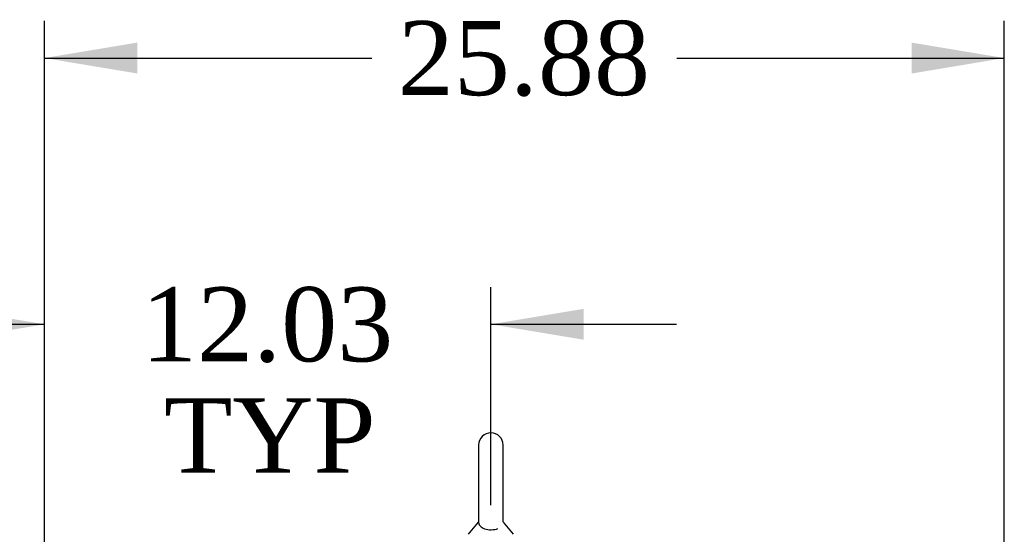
# Model space of a CAD drawing. Header units: inches. Extents: x 2 to 538, y -2 to 358.
# Tile 16 of 43: x 27 to 54, y 224 to 237. Entities that reach past the tile are written whole.
import ezdxf
from ezdxf.enums import TextEntityAlignment as Align

# ---------------------------------------------------------------- set-up
doc = ezdxf.new("R2010")
doc.units = ezdxf.units.IN
doc.header["$MEASUREMENT"] = 0
doc.layers.add('Default', color=7, linetype='Continuous')
doc.layers.add('SCS86415', color=7, linetype='Continuous')
doc.styles.add('SEACAD_Times_New_Roman', font='times.ttf')
doc.dimstyles.new('HAMMOND_(STH_-_540x360)', dxfattribs={"dimtxt": 2, "dimasz": 2.5, "dimexe": 1, "dimexo": 1, "dimgap": 0.5, "dimtad": 0, "dimtih": 1, "dimtoh": 1, "dimzin": 0, "dimdsep": 46, "dimtxsty": 'SEACAD_Times_New_Roman', "dimblk1": '_SE_FILLED', "dimblk2": '_SE_FILLED', "dimsah": 1, "dimcen": 1, "dimadec": 0, "dimazin": 0, "dimtfac": 0.8, "dimtofl": 0, "dimtmove": 0, "dimatfit": 3, "dimfxl": 0, "dimtolj": 1, "dimtzin": 0, "dimarcsym": 0})

# ---------------------------------------------------------------- blocks, each defined once
blk = doc.blocks.new('SE3')
at = {"layer": 'SCS86415', "color": 7, "linetype": 'Continuous'}
for p, q in [((39.705, 225.994), (39.705, 223.923)), ((40.367, 223.923), (40.367, 225.994)), ((39.696, 223.913), (39.425, 223.587)), ((39.705, 223.923), (39.705, 223.923)), ((40.367, 223.923), (40.367, 223.923)), ((40.647, 223.587), (40.376, 223.913))]:
    blk.add_line(p, q, dxfattribs=at)
blk.add_arc((40.036, 225.994), 0.331, 0, 180, dxfattribs=at)
blk.add_open_spline([(39.705, 223.931), (39.705, 223.928), (39.705, 223.923), (39.705, 223.909), (39.706, 223.897), (39.715, 223.86), (39.729, 223.831), (39.779, 223.779), (39.817, 223.755), (39.918, 223.719), (39.982, 223.709), (40.111, 223.711), (40.174, 223.724), (40.222, 223.743)], degree=3, knots=[0.6990474, 0.6990474, 0.6990474, 0.6990474, 0.71875, 0.71875, 0.75, 0.75, 0.8125, 0.8125, 0.875, 0.875, 0.9375, 0.9375, 1, 1, 1, 1], dxfattribs=at)
blk = doc.blocks.new('DMBLK3132')
at = {"layer": 'Default', "linetype": 'Continuous'}
for points in [[(25.503, 229.671), (25.503, 228.838), (28.003, 229.255)], [(42.536, 229.671), (40.036, 229.255), (42.536, 228.838)]]:
    blk.add_hatch(color=7, dxfattribs=at).paths.add_polyline_path(points)
at = {"layer": 'Default', "color": 7, "linetype": 'Continuous'}
for p, q in [((28.003, 224.034), (28.003, 230.255)), ((40.036, 224.369), (40.036, 230.255)), ((23.003, 229.255), (28.003, 229.255)), ((40.036, 229.255), (45.036, 229.255))]:
    blk.add_line(p, q, dxfattribs=at)
at = {"layer": 'Default', "color": 7, "linetype": 'Continuous', "style": 'SEACAD_Times_New_Roman'}
for s, p in [('12.03', (30.607, 230.255)), ('TYP', (31.223, 227.255))]:
    blk.add_text(s, height=2, dxfattribs=at).set_placement(p, align=Align.TOP_LEFT)
blk = doc.blocks.new('_SE_FILLED')
at = {"color": 0}
blk.add_line((0, 0), (-1, 0), dxfattribs=at)
blk.add_solid([(0, 0), (-1, -0.1665), (-1, 0.1665), (0, 0)], dxfattribs=at)
blk = doc.blocks.new('DMBLK3139')
at = {"layer": 'Default', "linetype": 'Continuous'}
for points in [[(30.503, 236.857), (28.003, 236.44), (30.503, 236.023)], [(51.378, 236.857), (51.378, 236.023), (53.878, 236.44)]]:
    blk.add_hatch(color=7, dxfattribs=at).paths.add_polyline_path(points)
at = {"layer": 'Default', "color": 7, "linetype": 'Continuous'}
for p, q in [((28.003, 188.066), (28.003, 237.44)), ((53.878, 223.323), (53.878, 237.44)), ((28.003, 236.44), (36.828, 236.44)), ((45.053, 236.44), (53.878, 236.44))]:
    blk.add_line(p, q, dxfattribs=at)
at = {"layer": 'Default', "color": 7, "linetype": 'Continuous', "style": 'SEACAD_Times_New_Roman'}
blk.add_text('25.88', height=2, dxfattribs=at).set_placement((37.528, 237.44), align=Align.TOP_LEFT)

msp = doc.modelspace()

# ---------------------------------------------------------------- block references
at = {"layer": 'Default'}
msp.add_blockref('SE3', (0, 0), dxfattribs=at)

# ---------------------------------------------------------------- dimensions: what is measured, and where the dimension line sits
at = {"layer": 'Default', "color": 7, "linetype": 'Continuous'}
for base, p1, p2, text, picture, middle in [((53.878310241, 236.439974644), (28.003310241, 187.066415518), (53.878310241, 222.322915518), '\\A1;<>', 'DMBLK3139', (40.940810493, 236.439974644)), ((40.036, 229.255), (28.003, 151.099), (40.036, 223.369), '\\A1;<>\\PTYP', 'DMBLK3132', (34.02, 229.255))]:
    dim = msp.add_linear_dim(base=base, p1=p1, p2=p2, text=text, dimstyle='HAMMOND_(STH_-_540x360)', dxfattribs=at)
    dim.commit()
    dim.dimension.update_dxf_attribs({"geometry": picture, "text_midpoint": middle, "dimtype": 160})

doc.saveas('drawing.dxf')
